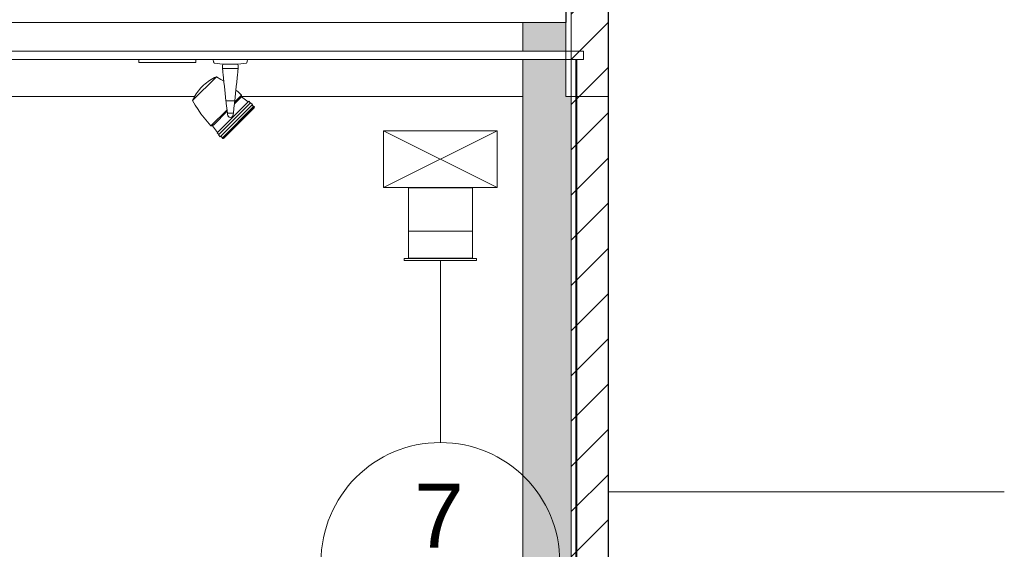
# Model space of a CAD drawing. Header units: metres. Extents: x 3.7 to 90.5, y -1.7 to 14.3.
# Tile 115 of 256: x 38.1 to 41.6, y 8.1 to 10. Entities that reach past the tile are written whole.
import ezdxf

# ---------------------------------------------------------------- set-up
doc = ezdxf.new("R2010")
doc.units = ezdxf.units.M
for name, color, linetype, lineweight in [('A-CLNG', 7, 'Continuous', 18), ('A-COLS', 7, 'Continuous', 18), ('A-FLOR', 7, 'Continuous', 18), ('A-WALL', 7, 'Continuous', 18), ('A-WALL-PATT', 7, 'Continuous', 18), ('DUTOS', 7, 'Continuous', 18), ('E-LITE-EQPM', 7, 'Continuous', 18), ('G-IMPT', 7, 'Continuous', 18), ('I-WALL', 7, 'Continuous', 18), ('M-HVAC-DUCT', 7, 'Continuous', 18), ('M-HVAC-DUCT-ANNO', 7, 'Continuous', 18), ('S-BEAM', 7, 'Continuous', 18), ('S-COLS', 7, 'Continuous', 18)]:
    doc.layers.add(name, color=color, linetype=linetype, lineweight=lineweight)
doc.layers.add('M-HVAC-CDFF-IDEN', color=1, linetype='Continuous', lineweight=9, true_color=0xff0000)
doc.styles.add('Arial_1', font='arial.ttf', dxfattribs={"height": 0.225})

# ---------------------------------------------------------------- blocks, each defined once
blk = doc.blocks.new('Lighting-Floodlight-Color_Kinetics-ColorBurst_Powercore_gen2_RGB-Architectural - Not A Type - Load Type Category-7545059-Corte 1')
at = {"layer": 'E-LITE-EQPM'}
for p, q in [((38.7831, 9.8271), (38.8116, 9.824)), ((38.8116, 9.8083), (38.8659, 9.8083)), ((38.812, 9.824), (38.838, 9.824)), ((38.8395, 9.824), (38.8655, 9.824)), ((38.8659, 9.824), (38.8944, 9.8271)), ((38.7896, 9.7797), (38.7059, 9.696)), ((38.8533, 9.6841), (38.8785, 9.7094)), ((38.8545, 9.6912), (38.8785, 9.7152)), ((38.8785, 9.7094), (38.8785, 9.7152)), ((38.9014, 9.6915), (38.8785, 9.7094)), ((38.7704, 9.6071), (38.827, 9.6637)), ((38.7923, 9.5825), (38.9032, 9.6933)), ((38.9099, 9.6882), (38.7974, 9.5757)), ((38.9172, 9.6821), (38.8035, 9.5684)), ((38.9219, 9.6762), (38.8094, 9.5637)), ((38.8141, 9.5623), (38.9233, 9.6715)), ((38.8234, 9.6956), (38.8541, 9.6956)), ((38.9235, 9.6746), (38.8275, 9.5786)), ((38.9091, 9.6874), (38.9032, 9.6933)), ((38.9172, 9.6821), (38.9099, 9.6882)), ((38.9202, 9.6746), (38.915, 9.6798)), ((38.9235, 9.6746), (38.9219, 9.6762)), ((38.9233, 9.6715), (38.9219, 9.6729)), ((38.7801, 9.611), (38.8274, 9.6583)), ((38.8282, 9.6517), (38.8493, 9.6517)), ((38.8288, 9.6469), (38.8282, 9.6517)), ((38.8488, 9.6469), (38.8493, 9.6517)), ((38.7704, 9.6071), (38.7762, 9.6071)), ((38.7762, 9.6071), (38.7799, 9.6108)), ((38.7762, 9.6071), (38.7941, 9.5842)), ((38.7923, 9.5825), (38.7982, 9.5765)), ((38.7974, 9.5757), (38.8035, 9.5684)), ((38.8058, 9.5707), (38.811, 9.5654)), ((38.8094, 9.5637), (38.8111, 9.5621)), ((38.8274, 9.5784), (38.8111, 9.5621)), ((38.8127, 9.5637), (38.8141, 9.5623))]:
    blk.add_line(p, q, dxfattribs=at)
at = {"layer": 'E-LITE-EQPM', "flags": 128}
for points in [[(38.781, 9.8288), (38.7804, 9.8307), (38.7798, 9.8327), (38.7793, 9.8346), (38.7789, 9.8366), (38.7786, 9.8386), (38.7784, 9.84)], [(38.8991, 9.84), (38.8988, 9.838), (38.8984, 9.836), (38.898, 9.834), (38.8975, 9.832), (38.8969, 9.8301), (38.8965, 9.8288)], [(38.7831, 9.8271), (38.783, 9.8271), (38.7829, 9.8272), (38.7828, 9.8272), (38.7828, 9.8272), (38.7827, 9.8272), (38.7826, 9.8273), (38.7825, 9.8273), (38.7824, 9.8273), (38.7823, 9.8274), (38.7822, 9.8274), (38.7821, 9.8275), (38.782, 9.8275), (38.7819, 9.8276), (38.7819, 9.8277), (38.7818, 9.8277), (38.7817, 9.8278), (38.7816, 9.8279), (38.7816, 9.8279), (38.7815, 9.828), (38.7814, 9.8281), (38.7814, 9.8282), (38.7813, 9.8283), (38.7813, 9.8283), (38.7812, 9.8284), (38.7812, 9.8285), (38.7811, 9.8286), (38.7811, 9.8287), (38.781, 9.8288)], [(38.8965, 9.8288), (38.8964, 9.8287), (38.8964, 9.8286), (38.8963, 9.8285), (38.8963, 9.8284), (38.8962, 9.8283), (38.8962, 9.8283), (38.8961, 9.8282), (38.8961, 9.8281), (38.896, 9.828), (38.8959, 9.8279), (38.8959, 9.8279), (38.8958, 9.8278), (38.8957, 9.8277), (38.8956, 9.8277), (38.8956, 9.8276), (38.8955, 9.8275), (38.8954, 9.8275), (38.8953, 9.8274), (38.8952, 9.8274), (38.8951, 9.8273), (38.895, 9.8273), (38.8949, 9.8273), (38.8948, 9.8272), (38.8947, 9.8272), (38.8946, 9.8272), (38.8945, 9.8272), (38.8944, 9.8271), (38.8944, 9.8271)], [(38.7401, 9.7455), (38.7449, 9.7502), (38.7499, 9.7546), (38.7551, 9.7588), (38.7604, 9.7628), (38.7659, 9.7666), (38.7716, 9.7702), (38.7773, 9.7736), (38.7833, 9.7767), (38.7893, 9.7796), (38.7896, 9.7797)], [(38.7896, 9.7797), (38.8055, 9.7705), (38.816, 9.7638)], [(38.8125, 9.7954), (38.8124, 9.7962), (38.8123, 9.797)], [(38.8146, 9.7764), (38.8135, 9.7862), (38.8125, 9.7954)], [(38.818, 9.7449), (38.8163, 9.7611), (38.8146, 9.7764)], [(38.8595, 9.7449), (38.8612, 9.7611), (38.8629, 9.7764)], [(38.8629, 9.7764), (38.864, 9.7862), (38.865, 9.7954)], [(38.865, 9.7954), (38.8651, 9.7962), (38.8652, 9.797)], [(38.7059, 9.696), (38.7088, 9.702), (38.7119, 9.7079), (38.7152, 9.7137), (38.7188, 9.7194), (38.7226, 9.7249), (38.7266, 9.7302), (38.7308, 9.7354), (38.7352, 9.7404), (38.7398, 9.7453), (38.7401, 9.7455)], [(38.8234, 9.6956), (38.8207, 9.7206), (38.818, 9.7449)], [(38.8541, 9.6956), (38.8568, 9.7206), (38.8595, 9.7449)], [(38.8582, 9.7329), (38.8648, 9.7274), (38.8785, 9.7152), (38.8785, 9.7152)], [(38.7704, 9.6071), (38.7582, 9.6208), (38.7466, 9.635), (38.7355, 9.6496), (38.725, 9.6646), (38.7152, 9.6801), (38.7059, 9.6959), (38.7059, 9.696)], [(38.8245, 9.686), (38.824, 9.6908), (38.8234, 9.6956)], [(38.8282, 9.6517), (38.8263, 9.6689), (38.8245, 9.686)], [(38.8493, 9.6517), (38.8512, 9.6689), (38.853, 9.686)], [(38.853, 9.686), (38.8536, 9.6908), (38.8541, 9.6956)]]:
    blk.add_lwpolyline(points, dxfattribs=at)
at = {"layer": 'E-LITE-EQPM'}
for centre, radius, start, end in [((38.9711, 9.8126), 0.1595, 175.9275, 179.9848), ((38.7064, 9.8126), 0.1595, 0.0152, 4.0725), ((38.8388, 9.6469), 0.01, 180, 359.9999), ((38.8388, 9.6469), 0.01, 210, 269.9999), ((38.8388, 9.6469), 0.01, 284.9999, 314.9999), ((38.8388, 9.6469), 0.01, 329.9999, 359.9999)]:
    blk.add_arc(centre, radius, start, end, dxfattribs=at)
blk.add_open_spline([(38.8116, 9.8127), (38.8116, 9.8119), (38.8116, 9.8108), (38.8116, 9.8096), (38.8116, 9.8088), (38.8116, 9.8085), (38.8116, 9.8083)], degree=3, knots=[0, 0, 0, 0, 0.4, 0.6, 0.8, 1, 1, 1, 1], dxfattribs=at)
for points in [[(38.8116, 9.8083), (38.8117, 9.8068), (38.8118, 9.8033), (38.8121, 9.7992), (38.8123, 9.797)], [(38.812, 9.8011), (38.8119, 9.8019), (38.8119, 9.8023), (38.8119, 9.8023)], [(38.8119, 9.8023), (38.8119, 9.8023), (38.8119, 9.8019), (38.812, 9.8011)], [(38.8652, 9.797), (38.8654, 9.7992), (38.8657, 9.8033), (38.8658, 9.8068), (38.8659, 9.8083)], [(38.8655, 9.8011), (38.8656, 9.8019), (38.8656, 9.8023), (38.8656, 9.8023)], [(38.8656, 9.8023), (38.8656, 9.8023), (38.8656, 9.8019), (38.8655, 9.8011)], [(38.8659, 9.8083), (38.8659, 9.8085), (38.8659, 9.8088), (38.8659, 9.8096), (38.8659, 9.8105), (38.8659, 9.8116), (38.8659, 9.8123), (38.8659, 9.8127)], [(38.8123, 9.797), (38.8123, 9.7979), (38.8122, 9.7987), (38.8121, 9.7994)], [(38.8121, 9.7994), (38.8122, 9.7987), (38.8123, 9.7979), (38.8123, 9.797)], [(38.8654, 9.7994), (38.8653, 9.7987), (38.8652, 9.7979), (38.8652, 9.797)], [(38.8652, 9.797), (38.8652, 9.7979), (38.8653, 9.7987), (38.8654, 9.7994)]]:
    blk.add_open_spline(points, degree=3, dxfattribs=at)
blk = doc.blocks.new('Luminária Quadrada - 0300x1200mm_1 Lamp_ - 277V-V19-Corte 1')
at = {"layer": 'E-LITE-EQPM'}
for p, q in [((23.4973, 2.15), (23.4973, 2.16)), ((23.6973, 2.15), (23.4973, 2.15)), ((23.6973, 2.15), (23.6973, 2.16))]:
    blk.add_line(p, q, dxfattribs=at)
blk = doc.blocks.new('4 GRE - ESCOLA DE CINEMA E AUDIOVISUAL CINE REX R07_rvt-1-Corte 1')
at = {"layer": 'A-WALL-PATT', "true_color": 0x808080}
h = blk.add_hatch(dxfattribs=at)
h.set_pattern_fill('FP_2', color=8, style=0, pattern_type=2)
h.set_pattern_definition([(45, (22.355, 98.755), (-0.07954951, 0.07954951), [])])
h.paths.add_polyline_path([(40.0373, 7.8557), (40.1673, 7.8557), (40.1673, 11.2909), (40.0373, 11.2909), (40.0373, 8.4803)])
at = {"layer": 'S-COLS'}
h = blk.add_hatch(dxfattribs=at)
h.set_pattern_fill('FP_6', color=256, style=0, pattern_type=2)
h.set_pattern_definition([(50, (22.355, 98.755), (0.27327405, -0.02391137), [0.02858, -0.31433]), (355, (22.355, 98.755), (-0.0528634, 0.2865879), [0.02286, -0.25146]), (100.451, (22.378, 98.753), (0.22041785, 0.26268036), [0.02429, -0.26714]), (46.184, (22.355, 98.831), (0.4066185, -0.0630575), [0.04286, -0.47149]), (96.636, (22.389, 98.826), (0.3561065, 0.3711386), [0.03643, -0.4007]), (351.184, (22.355, 98.831), (0.3561083, 0.371137), [0.03429, -0.37719]), (21, (22.393, 98.812), (0.2274184, -0.15339924), [0.02858, -0.31433]), (326, (22.393, 98.812), (0.0927052, 0.2762841), [0.02286, -0.25146]), (71.451, (22.412, 98.799), (0.3201318, 0.1228847), [0.02429, -0.26714]), (37.5, (22.355, 98.755), (0.00463748, 0.12683267), [0.00251, -0.2459, 0.00251, -0.25276, -0.25241]), (37.5, (22.355, 98.755), (0.00463748, 0.12683267), [-0.50368, 0.00251, -0.2499]), (7.5, (22.355, 98.755), (0.10023351, 0.15026867), [0.00251, -0.14303, 0.00251, -0.24018, -0.0962]), (7.5, (22.355, 98.755), (0.10023351, 0.15026867), [-0.38824, 0.00251, -0.09369]), (327.5, (22.27, 98.755), (0.20338408, -0.0085941), [0.00251, -0.09274, 0.00251, -0.29467, -0.39433]), (327.5, (22.27, 98.755), (0.20338408, -0.0085941), [-0.39243, 0.00251, -0.39182]), (317.5, (22.232, 98.755), (0.22219158, 0.0381397), [0.00251, -0.12131, 0.00251, -0.19484, -0.28003]), (317.5, (22.232, 98.755), (0.22219158, 0.0381397), [-0.32118, 0.00251, -0.27752])])
h.paths.add_polyline_path([(40.0373, -0.14), (40.0373, 2.36), (39.8676, 2.36), (39.8676, -0.14)])
h.paths.add_polyline_path([(40.0573, 2.39), (40.0573, 2.61), (40.0188, 2.61), (40.0188, 2.62), (40.0175, 2.62), (40.0175, 2.9), (39.8676, 2.9), (39.8676, 2.39), (40.0188, 2.39)])
h.paths.add_polyline_path([(40.0188, 6.04), (40.0373, 6.04), (40.0373, 9.71), (40.0189, 9.71), (40.0189, 9.84), (39.8676, 9.84), (39.8676, 6.04), (40.0175, 6.04)])
h.paths.add_polyline_path([(40.0189, 9.87), (40.0189, 9.971), (39.8676, 9.971), (39.8676, 9.87)])
at = {"layer": 'A-CLNG'}
for p, q in [((40.0811, 9.87), (35.2111, 9.87)), ((40.0811, 9.84), (40.0811, 9.87)), ((35.2111, 9.84), (40.0811, 9.84))]:
    blk.add_line(p, q, dxfattribs=at)
at = {"layer": 'A-WALL'}
for p, q in [((40.0373, 9.84), (40.0373, 6.04)), ((40.0573, 9.84), (40.0373, 9.84)), ((40.0543, 6.04), (40.0543, 9.84)), ((40.0558, 6.04), (40.0558, 9.84)), ((40.0573, 6.04), (40.0573, 9.84)), ((41.5609, 8.32), (40.1689, 8.32))]:
    blk.add_line(p, q, dxfattribs=at)
at = {"layer": 'I-WALL'}
for p, q in [((40.0373, 11.2909), (40.0373, 7.8557)), ((40.1673, 7.8557), (40.1673, 11.2909))]:
    blk.add_line(p, q, dxfattribs=at)
at = {"layer": 'S-COLS'}
for p, q in [((39.8676, 9.971), (39.8676, 9.87)), ((39.8676, 9.84), (39.8676, 6.04)), ((40.1676, 9.71), (40.1676, 6.03))]:
    blk.add_line(p, q, dxfattribs=at)
at = {"layer": 'E-LITE-EQPM', "lineweight": 18}
for name, p in [('Luminária Quadrada - 0300x1200mm_1 Lamp_ - 277V-V19-Corte 1', (15.02, 7.68)), ('Lighting-Floodlight-Color_Kinetics-ColorBurst_Powercore_gen2_RGB-Architectural - Not A Type - Load Type Category-7545059-Corte 1', (0, 0))]:
    blk.add_blockref(name, p, dxfattribs=at)
blk = doc.blocks.new('Family - P10-298843-Corte 1')
at = {"layer": 'A-COLS'}
for p, q in [((40.1689, 9.29), (40.1689, 9.71)), ((40.1676, 9.29), (40.1689, 9.29))]:
    blk.add_line(p, q, dxfattribs=at)
blk = doc.blocks.new('Family - P10-301661-Corte 1')
at = {"layer": 'S-COLS'}
for p, q in [((40.1689, 9.29), (40.1689, 9.71)), ((40.1676, 9.29), (40.1689, 9.29))]:
    blk.add_line(p, q, dxfattribs=at)
blk = doc.blocks.new('Family - V402-298875-Corte 1')
at = {"layer": 'S-BEAM'}
for p, q in [((36.4915, 9.71), (38.7138, 9.71)), ((38.8785, 9.71), (39.8676, 9.71))]:
    blk.add_line(p, q, dxfattribs=at)
blk = doc.blocks.new('Family - V416-298889-Corte 1')
at = {"layer": 'S-BEAM'}
for p, q in [((40.1689, 10.11), (40.0189, 10.11)), ((40.0189, 10.11), (40.0189, 9.71)), ((40.1689, 9.71), (40.1689, 10.11)), ((40.0189, 9.71), (40.1689, 9.71))]:
    blk.add_line(p, q, dxfattribs=at)
blk = doc.blocks.new('Family - P10-300016-Corte 1')
at = {"layer": 'A-COLS'}
for p, q in [((40.1689, 9.29), (40.1676, 9.29)), ((40.1689, 6.03), (40.1689, 9.29))]:
    blk.add_line(p, q, dxfattribs=at)
blk = doc.blocks.new('Family - P10-301595-Corte 1')
at = {"layer": 'S-COLS'}
for p, q in [((40.1689, 9.29), (40.1676, 9.29)), ((40.1689, 6.03), (40.1689, 9.29))]:
    blk.add_line(p, q, dxfattribs=at)
blk = doc.blocks.new('ESTRUTURAL CINE REX _011_IFC-1-Corte 1')
at = {"layer": 'A-COLS', "lineweight": 18}
for name in ['Family - P10-301661-Corte 1', 'Family - P10-301595-Corte 1']:
    blk.add_blockref(name, (0, 0), dxfattribs=at)
at = {"layer": 'S-BEAM', "lineweight": 18}
for name in ['Family - V416-298889-Corte 1', 'Family - V402-298875-Corte 1']:
    blk.add_blockref(name, (0, 0), dxfattribs=at)
at = {"layer": 'S-COLS', "lineweight": 18}
for name in ['Family - P10-298843-Corte 1', 'Family - P10-300016-Corte 1']:
    blk.add_blockref(name, (0, 0), dxfattribs=at)
blk = doc.blocks.new('AH-0-AG 1025x225 - TROX_AH-AG_1025x225_dxf_QMODEL_0b91c0ce_e798_4b9b_8a5d_41a66752f1cb-902421-Corte 1')
at = {"layer": 'G-IMPT', "color": 1, "true_color": 0xff0000}
for p, q in [((39.4649, 9.142), (39.4649, 9.237)), ((39.6899, 9.237), (39.4649, 9.237)), ((39.4649, 9.142), (39.4649, 9.237)), ((39.6899, 9.237), (39.4649, 9.237)), ((39.6899, 9.237), (39.6899, 9.142)), ((39.6899, 9.237), (39.6899, 9.142)), ((39.69, 9.216), (39.69, 9.188)), ((39.69, 9.216), (39.69, 9.188)), ((39.6901, 9.2095), (39.6901, 9.2096)), ((39.6901, 9.2096), (39.6901, 9.2095)), ((39.6901, 9.2095), (39.6901, 9.2093)), ((39.6901, 9.2093), (39.6901, 9.2095)), ((39.6901, 9.2093), (39.6901, 9.2089)), ((39.6901, 9.2089), (39.6901, 9.2093)), ((39.6901, 9.209), (39.6901, 9.2091)), ((39.6901, 9.2091), (39.6901, 9.209)), ((39.6901, 9.209), (39.6901, 9.2086)), ((39.6901, 9.2086), (39.6901, 9.209)), ((39.6901, 9.2089), (39.6901, 9.2084)), ((39.6901, 9.2084), (39.6901, 9.2089)), ((39.6901, 9.2088), (39.6901, 9.206)), ((39.6901, 9.2088), (39.6901, 9.206)), ((39.6901, 9.2088), (39.6901, 9.2088)), ((39.6901, 9.2088), (39.6901, 9.2088)), ((39.6901, 9.2088), (39.6901, 9.2086)), ((39.6901, 9.2086), (39.6901, 9.2088)), ((39.6901, 9.2086), (39.6901, 9.2087)), ((39.6901, 9.2087), (39.6901, 9.2087)), ((39.6901, 9.206), (39.6901, 9.2087)), ((39.6901, 9.2087), (39.6901, 9.1967)), ((39.6901, 9.1967), (39.6901, 9.2087)), ((39.6901, 9.2084), (39.6901, 9.2086)), ((39.6901, 9.2086), (39.6901, 9.2076)), ((39.6901, 9.2086), (39.6901, 9.2076)), ((39.6901, 9.2086), (39.6901, 9.208)), ((39.6901, 9.208), (39.6901, 9.2086)), ((39.6901, 9.2086), (39.6901, 9.2083)), ((39.6901, 9.2083), (39.6901, 9.2086)), ((39.6901, 9.2081), (39.6901, 9.2084)), ((39.6901, 9.2084), (39.6901, 9.2079)), ((39.6901, 9.2079), (39.6901, 9.2084)), ((39.6901, 9.2083), (39.6901, 9.2079)), ((39.6901, 9.2079), (39.6901, 9.2083)), ((39.6901, 9.2076), (39.6901, 9.2081)), ((39.6901, 9.208), (39.6901, 9.2081)), ((39.6901, 9.208), (39.6901, 9.2081)), ((39.6901, 9.2071), (39.6901, 9.2081)), ((39.6901, 9.2078), (39.6901, 9.208)), ((39.6901, 9.208), (39.6901, 9.208)), ((39.6901, 9.208), (39.6901, 9.2072)), ((39.6901, 9.2072), (39.6901, 9.208)), ((39.6901, 9.2079), (39.6901, 9.2075)), ((39.6901, 9.2079), (39.6901, 9.2072)), ((39.6901, 9.2072), (39.6901, 9.2079)), ((39.6901, 9.2075), (39.6901, 9.2079)), ((39.6901, 9.2077), (39.6901, 9.2078)), ((39.6901, 9.2074), (39.6901, 9.2077)), ((39.6901, 9.207), (39.6901, 9.2076)), ((39.6901, 9.2075), (39.6901, 9.2069)), ((39.6901, 9.2069), (39.6901, 9.2075)), ((39.6901, 9.2072), (39.6901, 9.2074)), ((39.6901, 9.2074), (39.6901, 9.2064)), ((39.6901, 9.2074), (39.6901, 9.2064)), ((39.6901, 9.2069), (39.6901, 9.2072)), ((39.6901, 9.2072), (39.6901, 9.2062)), ((39.6901, 9.2062), (39.6901, 9.2072)), ((39.6901, 9.2072), (39.6901, 9.2065)), ((39.6901, 9.2065), (39.6901, 9.2072)), ((39.6901, 9.207), (39.6901, 9.2071)), ((39.6901, 9.207), (39.6901, 9.2071)), ((39.6901, 9.2071), (39.6901, 9.2037)), ((39.6901, 9.2071), (39.6901, 9.2037)), ((39.6901, 9.2063), (39.6901, 9.207)), ((39.6901, 9.2069), (39.6901, 9.207)), ((39.6901, 9.2066), (39.6901, 9.2069)), ((39.6901, 9.2067), (39.6901, 9.2069)), ((39.6901, 9.2069), (39.6901, 9.2064)), ((39.6901, 9.2064), (39.6901, 9.2069)), ((39.6901, 9.2065), (39.6901, 9.2067)), ((39.6901, 9.2064), (39.6901, 9.2066)), ((39.6901, 9.2063), (39.6901, 9.2065)), ((39.6901, 9.2065), (39.6901, 9.2058)), ((39.6901, 9.2058), (39.6901, 9.2065)), ((39.6901, 9.2061), (39.6901, 9.2064)), ((39.6901, 9.2064), (39.6901, 9.2058)), ((39.6901, 9.2058), (39.6901, 9.2064)), ((39.6901, 9.2056), (39.6901, 9.2063)), ((39.6901, 9.2061), (39.6901, 9.2063)), ((39.6901, 9.2063), (39.6901, 9.2053)), ((39.6901, 9.2063), (39.6901, 9.2053)), ((39.6901, 9.2062), (39.6901, 9.2051)), ((39.6901, 9.2051), (39.6901, 9.2062)), ((39.6901, 9.206), (39.6901, 9.2061)), ((39.6901, 9.2058), (39.6901, 9.2061)), ((39.6901, 9.2059), (39.6901, 9.206)), ((39.6901, 9.206), (39.6901, 9.206)), ((39.6901, 9.206), (39.6901, 9.2059)), ((39.6901, 9.206), (39.6901, 9.2027)), ((39.6901, 9.206), (39.6901, 9.2027)), ((39.6901, 9.206), (39.6901, 9.1966)), ((39.6901, 9.206), (39.6901, 9.1966)), ((39.6901, 9.2057), (39.6901, 9.2059)), ((39.6901, 9.2059), (39.6901, 9.2059)), ((39.6901, 9.2059), (39.6901, 9.2059)), ((39.6901, 9.2059), (39.6901, 9.2059)), ((39.6901, 9.2059), (39.6901, 9.2057)), ((39.6901, 9.2057), (39.6901, 9.2059)), ((39.6901, 9.2056), (39.6901, 9.2058)), ((39.6901, 9.2058), (39.6901, 9.2052)), ((39.6901, 9.2058), (39.6901, 9.205)), ((39.6901, 9.2052), (39.6901, 9.2058)), ((39.6901, 9.205), (39.6901, 9.2058)), ((39.6901, 9.2056), (39.6901, 9.2057)), ((39.6901, 9.2057), (39.6901, 9.2054)), ((39.6901, 9.2054), (39.6901, 9.2057)), ((39.6901, 9.2048), (39.6901, 9.2056)), ((39.6901, 9.2053), (39.6901, 9.2056)), ((39.6901, 9.2053), (39.6901, 9.2056)), ((39.6901, 9.2055), (39.6901, 9.2037)), ((39.6901, 9.2054), (39.6901, 9.205)), ((39.6901, 9.205), (39.6901, 9.2054)), ((39.6901, 9.2051), (39.6901, 9.2053)), ((39.6901, 9.2052), (39.6901, 9.2053)), ((39.6901, 9.2052), (39.6901, 9.2037)), ((39.6901, 9.2052), (39.6901, 9.2046)), ((39.6901, 9.2046), (39.6901, 9.2052)), ((39.6901, 9.2048), (39.6901, 9.2051)), ((39.6901, 9.2051), (39.6901, 9.2039)), ((39.6901, 9.2039), (39.6901, 9.2051)), ((39.6901, 9.205), (39.6901, 9.2045)), ((39.6901, 9.2045), (39.6901, 9.205)), ((39.6901, 9.205), (39.6901, 9.2043)), ((39.6901, 9.2043), (39.6901, 9.205)), ((39.6901, 9.2049), (39.6901, 9.2042)), ((39.6901, 9.2049), (39.6901, 9.2042)), ((39.6901, 9.204), (39.6901, 9.2048)), ((39.6901, 9.2045), (39.6901, 9.2048)), ((39.6901, 9.2046), (39.6901, 9.2041)), ((39.6901, 9.2041), (39.6901, 9.2046)), ((39.6901, 9.2042), (39.6901, 9.2045)), ((39.6901, 9.2045), (39.6901, 9.2039)), ((39.6901, 9.2039), (39.6901, 9.2045)), ((39.6901, 9.2043), (39.6901, 9.2037)), ((39.6901, 9.2037), (39.6901, 9.2043)), ((39.6901, 9.2039), (39.6901, 9.2042)), ((39.6901, 9.2037), (39.6901, 9.2041)), ((39.6901, 9.2041), (39.6901, 9.2036)), ((39.6901, 9.2032), (39.6901, 9.204)), ((39.6901, 9.2036), (39.6901, 9.2039)), ((39.6901, 9.2039), (39.6901, 9.2032)), ((39.6901, 9.2039), (39.6901, 9.2026)), ((39.6901, 9.2026), (39.6901, 9.2039)), ((39.6901, 9.2032), (39.6901, 9.2039)), ((39.6901, 9.2037), (39.6901, 9.2032)), ((39.6901, 9.2037), (39.6901, 9.2031)), ((39.6901, 9.2031), (39.6901, 9.2037)), ((39.6901, 9.2034), (39.6901, 9.2036)), ((39.6901, 9.2036), (39.6901, 9.2032)), ((39.6901, 9.2032), (39.6901, 9.2034)), ((39.6901, 9.203), (39.6901, 9.2032)), ((39.6901, 9.2025), (39.6901, 9.2032)), ((39.6901, 9.2032), (39.6901, 9.2026)), ((39.6901, 9.2026), (39.6901, 9.2032)), ((39.6901, 9.2032), (39.6901, 9.2029)), ((39.6901, 9.2029), (39.6901, 9.2032)), ((39.6901, 9.2031), (39.6901, 9.2026)), ((39.6901, 9.2026), (39.6901, 9.2031)), ((39.6901, 9.203), (39.6901, 9.2027)), ((39.6901, 9.2027), (39.6901, 9.2029)), ((39.6901, 9.2029), (39.6901, 9.2029)), ((39.6901, 9.2029), (39.6901, 9.2028)), ((39.6901, 9.2029), (39.6901, 9.2029)), ((39.6901, 9.2029), (39.6901, 9.2017)), ((39.6901, 9.2029), (39.6901, 9.2003)), ((39.6901, 9.2029), (39.6901, 9.2003)), ((39.6901, 9.2029), (39.6901, 9.1989)), ((39.6901, 9.2029), (39.6901, 9.1989)), ((39.6901, 9.1989), (39.6901, 9.2029)), ((39.6901, 9.2029), (39.6901, 9.2006)), ((39.6901, 9.2006), (39.6901, 9.2029)), ((39.6901, 9.2006), (39.6901, 9.2029)), ((39.6901, 9.2029), (39.6901, 9.2015)), ((39.6901, 9.2029), (39.6901, 9.2015)), ((39.6901, 9.2029), (39.6901, 9.2017)), ((39.6901, 9.2006), (39.6901, 9.2029)), ((39.6901, 9.2006), (39.6901, 9.2029)), ((39.6901, 9.2029), (39.6901, 9.1966)), ((39.6901, 9.2029), (39.6901, 9.1966)), ((39.6901, 9.2003), (39.6901, 9.2029)), ((39.6901, 9.1998), (39.6901, 9.2029)), ((39.6901, 9.2029), (39.6901, 9.2028)), ((39.6901, 9.2028), (39.6901, 9.2029)), ((39.6901, 9.2028), (39.6901, 9.2026)), ((39.6901, 9.2028), (39.6901, 9.2027)), ((39.6901, 9.2027), (39.6901, 9.2028)), ((39.6901, 9.2024), (39.6901, 9.2027)), ((39.6901, 9.2027), (39.6901, 9.2015)), ((39.6901, 9.2027), (39.6901, 9.2027)), ((39.6901, 9.2026), (39.6901, 9.2023)), ((39.6901, 9.2026), (39.6901, 9.2019)), ((39.6901, 9.2026), (39.6901, 9.2013)), ((39.6901, 9.2019), (39.6901, 9.2026)), ((39.6901, 9.2013), (39.6901, 9.2026)), ((39.6901, 9.2026), (39.6901, 9.2023)), ((39.6901, 9.2023), (39.6901, 9.2026)), ((39.6901, 9.2018), (39.6901, 9.2025)), ((39.6901, 9.2024), (39.6901, 9.2009)), ((39.6901, 9.2023), (39.6901, 9.2019)), ((39.6901, 9.2023), (39.6901, 9.202)), ((39.6901, 9.202), (39.6901, 9.2023)), ((39.6901, 9.2013), (39.6901, 9.202)), ((39.6901, 9.2013), (39.6901, 9.202)), ((39.6901, 9.202), (39.6901, 9.202)), ((39.6901, 9.202), (39.6901, 9.202)), ((39.6901, 9.2019), (39.6901, 9.2014)), ((39.6901, 9.2019), (39.6901, 9.2013)), ((39.6901, 9.2013), (39.6901, 9.2019)), ((39.6901, 9.2012), (39.6901, 9.2018)), ((39.6901, 9.2017), (39.6901, 9.2004)), ((39.6901, 9.2017), (39.6901, 9.2004)), ((39.6901, 9.2017), (39.6901, 9.2017)), ((39.6901, 9.2014), (39.6901, 9.2015)), ((39.6901, 9.2015), (39.6901, 9.2015)), ((39.6901, 9.2015), (39.6901, 9.2015)), ((39.6901, 9.2015), (39.6901, 9.2014)), ((39.6901, 9.2015), (39.6901, 9.1966)), ((39.6901, 9.2015), (39.6901, 9.1966)), ((39.6901, 9.2015), (39.6901, 9.1966)), ((39.6901, 9.2015), (39.6901, 9.1966)), ((39.6901, 9.2015), (39.6901, 9.1966)), ((39.6901, 9.2012), (39.6901, 9.2014)), ((39.6901, 9.2014), (39.6901, 9.2012)), ((39.6901, 9.2014), (39.6901, 9.2009)), ((39.6901, 9.2013), (39.6901, 9.2001)), ((39.6901, 9.2013), (39.6901, 9.2007)), ((39.6901, 9.2007), (39.6901, 9.2013)), ((39.6901, 9.2001), (39.6901, 9.2013)), ((39.6901, 9.2007), (39.6901, 9.2012)), ((39.6901, 9.2012), (39.6901, 9.2009)), ((39.6901, 9.2012), (39.6901, 9.201)), ((39.6901, 9.201), (39.6901, 9.2007)), ((39.6901, 9.2009), (39.6901, 9.2003)), ((39.6901, 9.2007), (39.6901, 9.1966)), ((39.6901, 9.2007), (39.6901, 9.2004)), ((39.6901, 9.2), (39.6901, 9.2007)), ((39.6901, 9.2), (39.6901, 9.2007)), ((39.6901, 9.2007), (39.6901, 9.2002)), ((39.6901, 9.2002), (39.6901, 9.2007)), ((39.6901, 9.1966), (39.6901, 9.2006)), ((39.6901, 9.2006), (39.6901, 9.1966)), ((39.6901, 9.2006), (39.6901, 9.1966)), ((39.6901, 9.1992), (39.6901, 9.2006)), ((39.6901, 9.1992), (39.6901, 9.2006)), ((39.6901, 9.2004), (39.6901, 9.2)), ((39.6901, 9.2004), (39.6901, 9.1991)), ((39.6901, 9.2004), (39.6901, 9.1991)), ((39.6901, 9.2003), (39.6901, 9.1997)), ((39.6901, 9.2003), (39.6901, 9.1993)), ((39.6901, 9.2003), (39.6901, 9.2003)), ((39.6901, 9.2002), (39.6901, 9.1998)), ((39.6901, 9.1998), (39.6901, 9.2002)), ((39.6901, 9.2001), (39.6901, 9.199)), ((39.6901, 9.199), (39.6901, 9.2001)), ((39.6901, 9.2), (39.6901, 9.1997)), ((39.6901, 9.1998), (39.6901, 9.1988)), ((39.6901, 9.1998), (39.6901, 9.1988)), ((39.6901, 9.1998), (39.6901, 9.1966)), ((39.6901, 9.1998), (39.6901, 9.1995)), ((39.6901, 9.1995), (39.6901, 9.1998)), ((39.6901, 9.1997), (39.6901, 9.199)), ((39.6901, 9.1997), (39.6901, 9.1993)), ((39.6901, 9.1995), (39.6901, 9.1993)), ((39.6901, 9.1993), (39.6901, 9.1995)), ((39.6901, 9.1993), (39.6901, 9.199)), ((39.6901, 9.1993), (39.6901, 9.1966)), ((39.6901, 9.1993), (39.6901, 9.1966)), ((39.6901, 9.1993), (39.6901, 9.1993)), ((39.6901, 9.1993), (39.6901, 9.1966)), ((39.6901, 9.1993), (39.6901, 9.1992)), ((39.6901, 9.1992), (39.6901, 9.1993)), ((39.6901, 9.1992), (39.6901, 9.1966)), ((39.6901, 9.1992), (39.6901, 9.1966)), ((39.6901, 9.1992), (39.6901, 9.1966)), ((39.6901, 9.1992), (39.6901, 9.1966)), ((39.6901, 9.1991), (39.6901, 9.1979)), ((39.6901, 9.1991), (39.6901, 9.1979)), ((39.6901, 9.199), (39.6901, 9.1985)), ((39.6901, 9.199), (39.6901, 9.1987)), ((39.6901, 9.199), (39.6901, 9.198)), ((39.6901, 9.198), (39.6901, 9.199)), ((39.6901, 9.1989), (39.6901, 9.1966)), ((39.6901, 9.1987), (39.6901, 9.1984)), ((39.6901, 9.1986), (39.6901, 9.1976)), ((39.6901, 9.1986), (39.6901, 9.1976)), ((39.6901, 9.1985), (39.6901, 9.1979)), ((39.6901, 9.1984), (39.6901, 9.1981)), ((39.6901, 9.1969), (39.6901, 9.1984)), ((39.6901, 9.1981), (39.6901, 9.1984)), ((39.6901, 9.1981), (39.6901, 9.198)), ((39.6901, 9.1979), (39.6901, 9.1981)), ((39.6901, 9.198), (39.6901, 9.1979)), ((39.6901, 9.198), (39.6901, 9.1971)), ((39.6901, 9.1971), (39.6901, 9.198)), ((39.6901, 9.1979), (39.6901, 9.1974)), ((39.6901, 9.1979), (39.6901, 9.1978)), ((39.6901, 9.1978), (39.6901, 9.1979)), ((39.6901, 9.1979), (39.6901, 9.1966)), ((39.6901, 9.1979), (39.6901, 9.1966)), ((39.6901, 9.1978), (39.6901, 9.1978)), ((39.6901, 9.1974), (39.6901, 9.197)), ((39.6901, 9.1974), (39.6901, 9.1964)), ((39.6901, 9.1974), (39.6901, 9.1964)), ((39.6901, 9.1971), (39.6901, 9.1965)), ((39.6901, 9.1965), (39.6901, 9.1971)), ((39.6901, 9.197), (39.6901, 9.1967)), ((39.6901, 9.1967), (39.6901, 9.1969)), ((39.6901, 9.1967), (39.6901, 9.1965)), ((39.6901, 9.1965), (39.6901, 9.1967)), ((39.6901, 9.1965), (39.6901, 9.1964)), ((39.6901, 9.1964), (39.6901, 9.1965)), ((39.6901, 9.1965), (39.6901, 9.1962)), ((39.6901, 9.1962), (39.6901, 9.1965)), ((39.6901, 9.1962), (39.6901, 9.196)), ((39.6901, 9.196), (39.6901, 9.1962)), ((39.7044, 9.14), (39.4504, 9.14)), ((39.4504, 9.14), (39.4504, 9.133)), ((39.7044, 9.133), (39.4504, 9.133)), ((39.6899, 9.142), (39.4649, 9.142)), ((39.6899, 9.142), (39.4649, 9.142)), ((39.7044, 9.133), (39.7044, 9.14))]:
    blk.add_line(p, q, dxfattribs=at)
blk = doc.blocks.new('AH-0-AG 1025x225 - TROX_AH-AG_1025x225_dxf-902420-Corte 1')
blk.add_blockref('AH-0-AG 1025x225 - TROX_AH-AG_1025x225_dxf_QMODEL_0b91c0ce_e798_4b9b_8a5d_41a66752f1cb-902421-Corte 1', (0, 0))
blk = doc.blocks.new('AH-0-AG 1025x225 - AH-0-AG 1025x225-944844-Corte 1')
blk.add_blockref('AH-0-AG 1025x225 - TROX_AH-AG_1025x225_dxf-902420-Corte 1', (0, 0))
blk = doc.blocks.new('M_Rectangular Tap - Beveled - Standard-911100-Corte 1')
at = {"layer": 'M-HVAC-DUCT', "color": 4, "true_color": 0x00ffff}
for p, q in [((39.4649, 9.39), (39.4649, 9.389)), ((39.6899, 9.389), (39.4649, 9.389)), ((39.6899, 9.39), (39.6899, 9.389))]:
    blk.add_line(p, q, dxfattribs=at)
blk = doc.blocks.new('M_Identificador de terminal de ar_BTS - Em caixas-852561-Corte 1')
at = {"layer": 'M-HVAC-CDFF-IDEN'}
blk.add_line((9.0048, 7.473), (9.8448, 7.473), dxfattribs=at)
blk.add_circle((9.4248, 7.473), 0.42, dxfattribs=at)

msp = doc.modelspace()

# ---------------------------------------------------------------- linework, layer by layer
at = {"layer": 'A-FLOR'}
for p, q in [((40.0198, 9.971), (40.0198, 10.121)), ((35.2086, 9.971), (40.0198, 9.971))]:
    msp.add_line(p, q, dxfattribs=at)
at = {"layer": 'DUTOS', "color": 4, "true_color": 0x00ffff}
for p, q in [((39.4649, 9.389), (39.6899, 9.389)), ((39.4649, 9.14), (39.4649, 9.389)), ((39.6899, 9.389), (39.6899, 9.14))]:
    msp.add_line(p, q, dxfattribs=at)
at = {"layer": 'M-HVAC-CDFF-IDEN'}
msp.add_line((39.5774, 9.133), (39.5774, 8.493), dxfattribs=at)
at = {"layer": 'M-HVAC-DUCT-ANNO', "color": 4, "true_color": 0x00ffff}
for p, q in [((39.7774, 9.59), (39.3774, 9.59)), ((39.3774, 9.59), (39.3774, 9.39)), ((39.7774, 9.59), (39.3774, 9.39)), ((39.3774, 9.59), (39.7774, 9.39)), ((39.7774, 9.39), (39.7774, 9.59)), ((39.3774, 9.39), (39.7774, 9.39))]:
    msp.add_line(p, q, dxfattribs=at)

# ---------------------------------------------------------------- block references
at = {"lineweight": 5}
for name in ['4 GRE - ESCOLA DE CINEMA E AUDIOVISUAL CINE REX R07_rvt-1-Corte 1', 'ESTRUTURAL CINE REX _011_IFC-1-Corte 1']:
    msp.add_blockref(name, (0, 0), dxfattribs=at)
at = {"layer": 'G-IMPT', "color": 1, "true_color": 0xff0000}
msp.add_blockref('AH-0-AG 1025x225 - AH-0-AG 1025x225-944844-Corte 1', (0, 0), dxfattribs=at)
at = {"layer": 'M-HVAC-CDFF-IDEN'}
msp.add_blockref('M_Identificador de terminal de ar_BTS - Em caixas-852561-Corte 1', (30.1527, 0.6), dxfattribs=at)
at = {"layer": 'M-HVAC-DUCT', "color": 4, "true_color": 0x00ffff}
msp.add_blockref('M_Rectangular Tap - Beveled - Standard-911100-Corte 1', (0, 0), dxfattribs=at)

# ---------------------------------------------------------------- texts
at = {"layer": 'M-HVAC-CDFF-IDEN', "color": 7, "insert": (39.4853, 8.3481), "char_height": 0.225, "width": 0.216456, "attachment_point": 1, "style": 'Arial_1'}
msp.add_mtext('7', dxfattribs=at)

doc.saveas('drawing.dxf')
